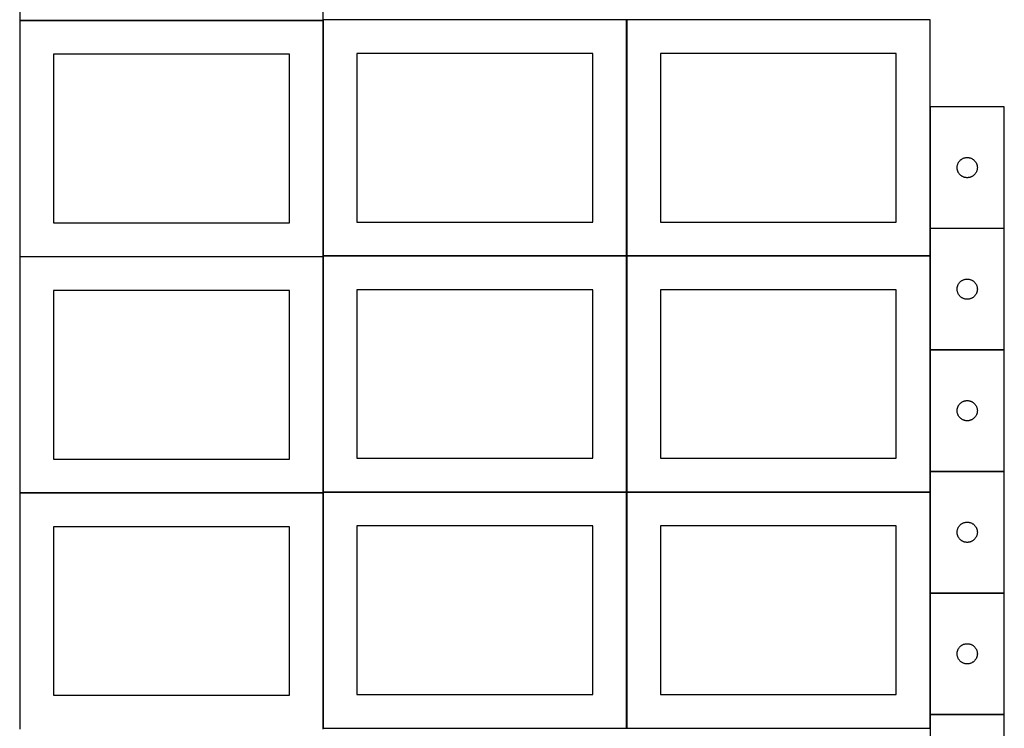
# Model space of a CAD drawing. Header units: millimetres. Extents: x 7 to 1493, y 7 to 2993.
# Tile 2 of 12: x 8 to 1468, y 708 to 1759. Entities that reach past the tile are written whole.
import ezdxf

# ---------------------------------------------------------------- set-up
doc = ezdxf.new("R2010")
doc.units = ezdxf.units.MM
doc.layers.add('COMMON', color=5, linetype='CONTINUOUS', true_color=0x0000ff)
doc.layers.add('CUT', color=7, linetype='CONTINUOUS', true_color=0x000000)

msp = doc.modelspace()

# ---------------------------------------------------------------- linework, layer by layer
at = {"layer": 'COMMON'}
for p, q in [((7.849575, 1757.587115), (457.849575, 1757.587115)), ((457.949575, 1757.487115), (457.949575, 1408.649548)), ((908.149576, 1758.649548), (908.149576, 1408.649548)), ((1358.349577, 1629.44957), (1358.349577, 1449.44957)), ((1358.349577, 1449.249569), (1358.349577, 1408.649548)), ((1468.449578, 1449.34957), (1358.449578, 1449.34957)), ((457.849575, 1407.387115), (7.849575, 1407.387115)), ((457.949576, 1058.449547), (457.949576, 1407.287114)), ((458.049576, 1408.549547), (908.049576, 1408.549547)), ((908.149576, 1408.449547), (908.149576, 1058.449547)), ((908.249577, 1408.549547), (1358.249577, 1408.549547)), ((1358.349577, 1408.449547), (1358.349577, 1269.249569)), ((1358.349577, 1269.049568), (1358.349577, 1089.049568)), ((1358.449578, 1269.149568), (1468.449578, 1269.149568)), ((1358.349577, 1088.849567), (1358.349577, 1058.449547)), ((1358.449578, 1088.949567), (1468.449578, 1088.949567)), ((7.849575, 1057.187113), (457.849575, 1057.187113)), ((457.949575, 1057.087113), (457.949575, 708.249546)), ((908.049576, 1058.349547), (458.049576, 1058.349547)), ((908.149576, 1058.249546), (908.149576, 708.249546)), ((1358.249577, 1058.349547), (908.249577, 1058.349547)), ((1358.349577, 1058.249546), (1358.349577, 908.849567)), ((1358.349577, 908.649566), (1358.349577, 728.649566)), ((1358.449578, 908.749566), (1468.449578, 908.749566)), ((1358.349577, 728.449565), (1358.349577, 708.249546)), ((1358.449578, 728.549565), (1468.449578, 728.549565))]:
    msp.add_line(p, q, dxfattribs=at)
at = {"layer": 'CUT'}
for p, q in [((7.849575, 2107.687116), (7.849575, 1757.687116)), ((457.849575, 1757.687116), (457.849575, 2107.687116)), ((7.849575, 1757.687116), (457.849575, 1757.687116)), ((457.849575, 1757.487115), (7.849575, 1757.487115)), ((7.849575, 1757.487115), (7.849575, 1407.487115)), ((457.849575, 1407.487115), (457.849575, 1757.487115)), ((908.049576, 1758.649548), (458.049576, 1758.649548)), ((458.049576, 1758.649548), (458.049576, 1408.649548)), ((908.049576, 1408.649548), (908.049576, 1758.649548)), ((1358.249577, 1758.649548), (908.249577, 1758.649548)), ((908.249577, 1758.649548), (908.249577, 1408.649548)), ((1358.249577, 1408.649548), (1358.249577, 1758.649548)), ((407.849575, 1707.487115), (57.849575, 1707.487115)), ((57.849575, 1707.487115), (57.849575, 1457.487115)), ((407.849575, 1457.487115), (407.849575, 1707.487115)), ((858.049576, 1708.649548), (508.049576, 1708.649548)), ((508.049576, 1708.649548), (508.049576, 1458.649548)), ((858.049576, 1458.649548), (858.049576, 1708.649548)), ((1308.249577, 1708.649548), (958.249577, 1708.649548)), ((958.249577, 1708.649548), (958.249577, 1458.649548)), ((1308.249577, 1458.649548), (1308.249577, 1708.649548)), ((1468.449578, 1629.44957), (1358.449578, 1629.44957)), ((1358.449578, 1629.44957), (1358.449578, 1449.44957)), ((1468.449578, 1449.44957), (1468.449578, 1629.44957)), ((1401.004423, 1547.823225), (1401.451989, 1548.452784)), ((1401.451989, 1548.452784), (1401.931371, 1549.058467)), ((1401.931371, 1549.058467), (1402.441297, 1549.63867)), ((1402.441297, 1549.63867), (1402.980416, 1550.191852)), ((1402.980416, 1550.191852), (1403.547296, 1550.716548)), ((1403.547296, 1550.716548), (1404.140436, 1551.211367)), ((1404.140436, 1551.211367), (1404.758261, 1551.674995)), ((1404.758261, 1551.674995), (1405.399135, 1552.106203)), ((1405.399135, 1552.106203), (1406.061357, 1552.503848)), ((1406.061357, 1552.503848), (1406.743171, 1552.866876)), ((1406.743171, 1552.866876), (1407.442769, 1553.194323)), ((1407.442769, 1553.194323), (1408.158297, 1553.485322)), ((1408.158297, 1553.485322), (1408.887855, 1553.7391)), ((1408.887855, 1553.7391), (1409.629511, 1553.954985)), ((1409.629511, 1553.954985), (1410.381297, 1554.132405)), ((1410.381297, 1554.132405), (1411.141219, 1554.270888)), ((1411.141219, 1554.270888), (1411.907263, 1554.370068)), ((1411.907263, 1554.370068), (1412.677397, 1554.429681)), ((1412.677397, 1554.429681), (1413.449578, 1554.44957)), ((1413.449578, 1554.44957), (1414.221759, 1554.429681)), ((1414.221759, 1554.429681), (1414.991893, 1554.370068)), ((1414.991893, 1554.370068), (1415.757937, 1554.270888)), ((1415.757937, 1554.270888), (1416.517859, 1554.132405)), ((1416.517859, 1554.132405), (1417.269645, 1553.954985)), ((1417.269645, 1553.954985), (1418.0113, 1553.7391)), ((1418.0113, 1553.7391), (1418.740859, 1553.485322)), ((1418.740859, 1553.485322), (1419.456386, 1553.194323)), ((1419.456386, 1553.194323), (1420.155985, 1552.866876)), ((1420.155985, 1552.866876), (1420.837799, 1552.503848)), ((1420.837799, 1552.503848), (1421.500021, 1552.106203)), ((1421.500021, 1552.106203), (1422.140894, 1551.674995)), ((1422.140894, 1551.674995), (1422.75872, 1551.211367)), ((1422.75872, 1551.211367), (1423.35186, 1550.716548)), ((1423.35186, 1550.716548), (1423.91874, 1550.191852)), ((1423.91874, 1550.191852), (1424.457858, 1549.63867)), ((1424.457858, 1549.63867), (1424.967785, 1549.058467)), ((1424.967785, 1549.058467), (1425.447167, 1548.452784)), ((1425.447167, 1548.452784), (1425.894733, 1547.823225)), ((1398.454551, 1539.835788), (1398.494315, 1540.607201)), ((1398.454551, 1539.063351), (1398.454551, 1539.835788)), ((1398.494315, 1538.291938), (1398.454551, 1539.063351)), ((1398.494315, 1540.607201), (1398.573738, 1541.375545)), ((1398.573738, 1537.523594), (1398.494315, 1538.291938)), ((1398.573738, 1541.375545), (1398.692609, 1542.138781)), ((1398.692609, 1536.760358), (1398.573738, 1537.523594)), ((1398.692609, 1542.138781), (1398.850612, 1542.894886)), ((1398.850612, 1536.004253), (1398.692609, 1536.760358)), ((1398.850612, 1542.894886), (1399.04733, 1543.641854)), ((1399.04733, 1535.257285), (1398.850612, 1536.004253)), ((1399.04733, 1543.641854), (1399.282239, 1544.377705)), ((1399.282239, 1534.521434), (1399.04733, 1535.257285)), ((1399.282239, 1544.377705), (1399.554718, 1545.100488)), ((1399.554718, 1533.798651), (1399.282239, 1534.521434)), ((1399.554718, 1545.100488), (1399.864044, 1545.808285)), ((1399.864044, 1533.090854), (1399.554718, 1533.798651)), ((1399.864044, 1545.808285), (1400.209396, 1546.499221)), ((1400.209396, 1546.499221), (1400.589858, 1547.171462)), ((1400.589858, 1547.171462), (1401.004423, 1547.823225)), ((1425.894733, 1547.823225), (1426.309297, 1547.171462)), ((1426.309297, 1547.171462), (1426.68976, 1546.499221)), ((1426.68976, 1546.499221), (1427.035112, 1545.808285)), ((1427.035112, 1545.808285), (1427.344437, 1545.100488)), ((1427.344437, 1533.798651), (1427.035112, 1533.090854)), ((1427.344437, 1545.100488), (1427.616916, 1544.377705)), ((1427.616916, 1534.521434), (1427.344437, 1533.798651)), ((1427.616916, 1544.377705), (1427.851826, 1543.641854)), ((1427.851826, 1535.257285), (1427.616916, 1534.521434)), ((1427.851826, 1543.641854), (1428.048544, 1542.894886)), ((1428.048544, 1536.004253), (1427.851826, 1535.257285)), ((1428.048544, 1542.894886), (1428.206547, 1542.138781)), ((1428.206547, 1536.760358), (1428.048544, 1536.004253)), ((1428.206547, 1542.138781), (1428.325418, 1541.375545)), ((1428.325418, 1537.523594), (1428.206547, 1536.760358)), ((1428.325418, 1541.375545), (1428.404841, 1540.607201)), ((1428.404841, 1538.291938), (1428.325418, 1537.523594)), ((1428.404841, 1540.607201), (1428.444605, 1539.835788)), ((1428.444605, 1539.063351), (1428.404841, 1538.291938)), ((1428.444605, 1539.835788), (1428.444605, 1539.063351)), ((1400.209396, 1532.399918), (1399.864044, 1533.090854)), ((1400.589858, 1531.727678), (1400.209396, 1532.399918)), ((1401.004423, 1531.075914), (1400.589858, 1531.727678)), ((1401.451989, 1530.446355), (1401.004423, 1531.075914)), ((1401.931371, 1529.840672), (1401.451989, 1530.446355)), ((1402.441297, 1529.260469), (1401.931371, 1529.840672)), ((1402.980416, 1528.707287), (1402.441297, 1529.260469)), ((1403.547296, 1528.182591), (1402.980416, 1528.707287)), ((1404.140436, 1527.687772), (1403.547296, 1528.182591)), ((1404.758261, 1527.224144), (1404.140436, 1527.687772)), ((1405.399135, 1526.792936), (1404.758261, 1527.224144)), ((1406.061357, 1526.395291), (1405.399135, 1526.792936)), ((1406.743171, 1526.032263), (1406.061357, 1526.395291)), ((1407.442769, 1525.704816), (1406.743171, 1526.032263)), ((1408.158297, 1525.413817), (1407.442769, 1525.704816)), ((1408.887855, 1525.160039), (1408.158297, 1525.413817)), ((1409.629511, 1524.944154), (1408.887855, 1525.160039)), ((1410.381297, 1524.766734), (1409.629511, 1524.944154)), ((1411.141219, 1524.628251), (1410.381297, 1524.766734)), ((1411.907263, 1524.529071), (1411.141219, 1524.628251)), ((1412.677397, 1524.469458), (1411.907263, 1524.529071)), ((1413.449578, 1524.44957), (1412.677397, 1524.469458)), ((1414.221759, 1524.469458), (1413.449578, 1524.44957)), ((1414.991893, 1524.529071), (1414.221759, 1524.469458)), ((1415.757937, 1524.628251), (1414.991893, 1524.529071)), ((1416.517859, 1524.766734), (1415.757937, 1524.628251)), ((1417.269645, 1524.944154), (1416.517859, 1524.766734)), ((1418.0113, 1525.160039), (1417.269645, 1524.944154)), ((1418.740859, 1525.413817), (1418.0113, 1525.160039)), ((1419.456386, 1525.704816), (1418.740859, 1525.413817)), ((1420.155985, 1526.032263), (1419.456386, 1525.704816)), ((1420.837799, 1526.395291), (1420.155985, 1526.032263)), ((1421.500021, 1526.792936), (1420.837799, 1526.395291)), ((1422.140894, 1527.224144), (1421.500021, 1526.792936)), ((1422.75872, 1527.687772), (1422.140894, 1527.224144)), ((1423.35186, 1528.182591), (1422.75872, 1527.687772)), ((1423.91874, 1528.707287), (1423.35186, 1528.182591)), ((1424.457858, 1529.260469), (1423.91874, 1528.707287)), ((1424.967785, 1529.840672), (1424.457858, 1529.260469)), ((1425.447167, 1530.446355), (1424.967785, 1529.840672)), ((1425.894733, 1531.075914), (1425.447167, 1530.446355)), ((1426.309297, 1531.727678), (1425.894733, 1531.075914)), ((1426.68976, 1532.399918), (1426.309297, 1531.727678)), ((1427.035112, 1533.090854), (1426.68976, 1532.399918)), ((57.849575, 1457.487115), (407.849575, 1457.487115)), ((508.049576, 1458.649548), (858.049576, 1458.649548)), ((958.249577, 1458.649548), (1308.249577, 1458.649548)), ((1358.449578, 1449.44957), (1468.449578, 1449.44957)), ((1468.449578, 1449.249569), (1358.449578, 1449.249569)), ((1358.449578, 1449.249569), (1358.449578, 1269.249569)), ((1468.449578, 1269.249569), (1468.449578, 1449.249569)), ((7.849575, 1407.487115), (457.849575, 1407.487115)), ((457.849575, 1407.287114), (7.849575, 1407.287114)), ((7.849575, 1407.287114), (7.849575, 1057.287114)), ((457.849575, 1057.287114), (457.849575, 1407.287114)), ((458.049576, 1408.649548), (908.049576, 1408.649548)), ((908.049576, 1408.449547), (458.049576, 1408.449547)), ((458.049576, 1408.449547), (458.049576, 1058.449547)), ((908.049576, 1058.449547), (908.049576, 1408.449547)), ((908.249577, 1408.649548), (1358.249577, 1408.649548)), ((1358.249577, 1408.449547), (908.249577, 1408.449547)), ((908.249577, 1408.449547), (908.249577, 1058.449547)), ((1358.249577, 1058.449547), (1358.249577, 1408.449547)), ((1406.743171, 1372.666875), (1407.442769, 1372.994322)), ((1407.442769, 1372.994322), (1408.158297, 1373.285321)), ((1408.158297, 1373.285321), (1408.887855, 1373.539099)), ((1408.887855, 1373.539099), (1409.629511, 1373.754984)), ((1409.629511, 1373.754984), (1410.381297, 1373.932404)), ((1410.381297, 1373.932404), (1411.141219, 1374.070887)), ((1411.141219, 1374.070887), (1411.907263, 1374.170067)), ((1411.907263, 1374.170067), (1412.677397, 1374.22968)), ((1412.677397, 1374.22968), (1413.449578, 1374.249569)), ((1413.449578, 1374.249569), (1414.221759, 1374.22968)), ((1414.221759, 1374.22968), (1414.991893, 1374.170067)), ((1414.991893, 1374.170067), (1415.757937, 1374.070887)), ((1415.757937, 1374.070887), (1416.517859, 1373.932404)), ((1416.517859, 1373.932404), (1417.269645, 1373.754984)), ((1417.269645, 1373.754984), (1418.0113, 1373.539099)), ((1418.0113, 1373.539099), (1418.740859, 1373.285321)), ((1418.740859, 1373.285321), (1419.456386, 1372.994322)), ((1419.456386, 1372.994322), (1420.155985, 1372.666875)), ((858.049576, 1358.449547), (508.049576, 1358.449547)), ((508.049576, 1358.449547), (508.049576, 1108.449547)), ((858.049576, 1108.449547), (858.049576, 1358.449547)), ((1308.249577, 1358.449547), (958.249577, 1358.449547)), ((958.249577, 1358.449547), (958.249577, 1108.449547)), ((1308.249577, 1108.449547), (1308.249577, 1358.449547)), ((1398.454551, 1359.635787), (1398.494315, 1360.4072)), ((1398.454551, 1358.86335), (1398.454551, 1359.635787)), ((1398.494315, 1358.091937), (1398.454551, 1358.86335)), ((1398.494315, 1360.4072), (1398.573738, 1361.175544)), ((1398.573738, 1361.175544), (1398.692609, 1361.93878)), ((1398.692609, 1361.93878), (1398.850612, 1362.694885)), ((1398.850612, 1362.694885), (1399.04733, 1363.441853)), ((1399.04733, 1363.441853), (1399.282239, 1364.177704)), ((1399.282239, 1364.177704), (1399.554718, 1364.900487)), ((1399.554718, 1364.900487), (1399.864044, 1365.608284)), ((1399.864044, 1365.608284), (1400.209396, 1366.29922)), ((1400.209396, 1366.29922), (1400.589858, 1366.971461)), ((1400.589858, 1366.971461), (1401.004423, 1367.623224)), ((1401.004423, 1367.623224), (1401.451989, 1368.252783)), ((1401.451989, 1368.252783), (1401.931371, 1368.858466)), ((1401.931371, 1368.858466), (1402.441297, 1369.438669)), ((1402.441297, 1369.438669), (1402.980416, 1369.991851)), ((1402.980416, 1369.991851), (1403.547296, 1370.516547)), ((1403.547296, 1370.516547), (1404.140436, 1371.011366)), ((1404.140436, 1371.011366), (1404.758261, 1371.474994)), ((1404.758261, 1371.474994), (1405.399135, 1371.906202)), ((1405.399135, 1371.906202), (1406.061357, 1372.303847)), ((1406.061357, 1372.303847), (1406.743171, 1372.666875)), ((1420.155985, 1372.666875), (1420.837799, 1372.303847)), ((1420.837799, 1372.303847), (1421.500021, 1371.906202)), ((1421.500021, 1371.906202), (1422.140894, 1371.474994)), ((1422.140894, 1371.474994), (1422.75872, 1371.011366)), ((1422.75872, 1371.011366), (1423.35186, 1370.516547)), ((1423.35186, 1370.516547), (1423.91874, 1369.991851)), ((1423.91874, 1369.991851), (1424.457858, 1369.438669)), ((1424.457858, 1369.438669), (1424.967785, 1368.858466)), ((1424.967785, 1368.858466), (1425.447167, 1368.252783)), ((1425.447167, 1368.252783), (1425.894733, 1367.623224)), ((1425.894733, 1367.623224), (1426.309297, 1366.971461)), ((1426.309297, 1366.971461), (1426.68976, 1366.29922)), ((1426.68976, 1366.29922), (1427.035112, 1365.608284)), ((1427.035112, 1365.608284), (1427.344437, 1364.900487)), ((1427.344437, 1364.900487), (1427.616916, 1364.177704)), ((1427.616916, 1364.177704), (1427.851826, 1363.441853)), ((1427.851826, 1363.441853), (1428.048544, 1362.694885)), ((1428.048544, 1362.694885), (1428.206547, 1361.93878)), ((1428.206547, 1361.93878), (1428.325418, 1361.175544)), ((1428.325418, 1361.175544), (1428.404841, 1360.4072)), ((1428.404841, 1360.4072), (1428.444605, 1359.635787)), ((1428.444605, 1358.86335), (1428.404841, 1358.091937)), ((1428.444605, 1359.635787), (1428.444605, 1358.86335)), ((407.849575, 1357.287114), (57.849575, 1357.287114)), ((57.849575, 1357.287114), (57.849575, 1107.287114)), ((407.849575, 1107.287114), (407.849575, 1357.287114)), ((1398.573738, 1357.323593), (1398.494315, 1358.091937)), ((1398.692609, 1356.560357), (1398.573738, 1357.323593)), ((1398.850612, 1355.804252), (1398.692609, 1356.560357)), ((1399.04733, 1355.057284), (1398.850612, 1355.804252)), ((1399.282239, 1354.321433), (1399.04733, 1355.057284)), ((1399.554718, 1353.59865), (1399.282239, 1354.321433)), ((1399.864044, 1352.890853), (1399.554718, 1353.59865)), ((1400.209396, 1352.199917), (1399.864044, 1352.890853)), ((1400.589858, 1351.527677), (1400.209396, 1352.199917)), ((1401.004423, 1350.875913), (1400.589858, 1351.527677)), ((1401.451989, 1350.246354), (1401.004423, 1350.875913)), ((1401.931371, 1349.640671), (1401.451989, 1350.246354)), ((1402.441297, 1349.060468), (1401.931371, 1349.640671)), ((1402.980416, 1348.507286), (1402.441297, 1349.060468)), ((1403.547296, 1347.98259), (1402.980416, 1348.507286)), ((1404.140436, 1347.487771), (1403.547296, 1347.98259)), ((1404.758261, 1347.024143), (1404.140436, 1347.487771)), ((1405.399135, 1346.592935), (1404.758261, 1347.024143)), ((1406.061357, 1346.19529), (1405.399135, 1346.592935)), ((1406.743171, 1345.832262), (1406.061357, 1346.19529)), ((1407.442769, 1345.504815), (1406.743171, 1345.832262)), ((1408.158297, 1345.213816), (1407.442769, 1345.504815)), ((1408.887855, 1344.960038), (1408.158297, 1345.213816)), ((1409.629511, 1344.744153), (1408.887855, 1344.960038)), ((1410.381297, 1344.566733), (1409.629511, 1344.744153)), ((1411.141219, 1344.42825), (1410.381297, 1344.566733)), ((1411.907263, 1344.32907), (1411.141219, 1344.42825)), ((1412.677397, 1344.269457), (1411.907263, 1344.32907)), ((1413.449578, 1344.249569), (1412.677397, 1344.269457)), ((1414.221759, 1344.269457), (1413.449578, 1344.249569)), ((1414.991893, 1344.32907), (1414.221759, 1344.269457)), ((1415.757937, 1344.42825), (1414.991893, 1344.32907)), ((1416.517859, 1344.566733), (1415.757937, 1344.42825)), ((1417.269645, 1344.744153), (1416.517859, 1344.566733)), ((1418.0113, 1344.960038), (1417.269645, 1344.744153)), ((1418.740859, 1345.213816), (1418.0113, 1344.960038)), ((1419.456386, 1345.504815), (1418.740859, 1345.213816)), ((1420.155985, 1345.832262), (1419.456386, 1345.504815)), ((1420.837799, 1346.19529), (1420.155985, 1345.832262)), ((1421.500021, 1346.592935), (1420.837799, 1346.19529)), ((1422.140894, 1347.024143), (1421.500021, 1346.592935)), ((1422.75872, 1347.487771), (1422.140894, 1347.024143)), ((1423.35186, 1347.98259), (1422.75872, 1347.487771)), ((1423.91874, 1348.507286), (1423.35186, 1347.98259)), ((1424.457858, 1349.060468), (1423.91874, 1348.507286)), ((1424.967785, 1349.640671), (1424.457858, 1349.060468)), ((1425.447167, 1350.246354), (1424.967785, 1349.640671)), ((1425.894733, 1350.875913), (1425.447167, 1350.246354)), ((1426.309297, 1351.527677), (1425.894733, 1350.875913)), ((1426.68976, 1352.199917), (1426.309297, 1351.527677)), ((1427.035112, 1352.890853), (1426.68976, 1352.199917)), ((1427.344437, 1353.59865), (1427.035112, 1352.890853)), ((1427.616916, 1354.321433), (1427.344437, 1353.59865)), ((1427.851826, 1355.057284), (1427.616916, 1354.321433)), ((1428.048544, 1355.804252), (1427.851826, 1355.057284)), ((1428.206547, 1356.560357), (1428.048544, 1355.804252)), ((1428.325418, 1357.323593), (1428.206547, 1356.560357)), ((1428.404841, 1358.091937), (1428.325418, 1357.323593)), ((1358.449578, 1269.249569), (1468.449578, 1269.249569)), ((1358.449578, 1269.049568), (1358.449578, 1089.049568)), ((1468.449578, 1269.049568), (1358.449578, 1269.049568)), ((1468.449578, 1089.049568), (1468.449578, 1269.049568)), ((1398.850612, 1182.494884), (1399.04733, 1183.241852)), ((1399.04733, 1183.241852), (1399.282239, 1183.977703)), ((1399.282239, 1183.977703), (1399.554718, 1184.700486)), ((1399.554718, 1184.700486), (1399.864044, 1185.408283)), ((1399.864044, 1185.408283), (1400.209396, 1186.099219)), ((1400.209396, 1186.099219), (1400.589858, 1186.77146)), ((1400.589858, 1186.77146), (1401.004423, 1187.423223)), ((1401.004423, 1187.423223), (1401.451989, 1188.052782)), ((1401.451989, 1188.052782), (1401.931371, 1188.658465)), ((1401.931371, 1188.658465), (1402.441297, 1189.238668)), ((1402.441297, 1189.238668), (1402.980416, 1189.79185)), ((1402.980416, 1189.79185), (1403.547296, 1190.316546)), ((1403.547296, 1190.316546), (1404.140436, 1190.811365)), ((1404.140436, 1190.811365), (1404.758261, 1191.274993)), ((1404.758261, 1191.274993), (1405.399135, 1191.706201)), ((1405.399135, 1191.706201), (1406.061357, 1192.103846)), ((1406.061357, 1192.103846), (1406.743171, 1192.466874)), ((1406.743171, 1192.466874), (1407.442769, 1192.794321)), ((1407.442769, 1192.794321), (1408.158297, 1193.08532)), ((1408.158297, 1193.08532), (1408.887855, 1193.339098)), ((1408.887855, 1193.339098), (1409.629511, 1193.554983)), ((1409.629511, 1193.554983), (1410.381297, 1193.732403)), ((1410.381297, 1193.732403), (1411.141219, 1193.870886)), ((1411.141219, 1193.870886), (1411.907263, 1193.970066)), ((1411.907263, 1193.970066), (1412.677397, 1194.029679)), ((1412.677397, 1194.029679), (1413.449578, 1194.049568)), ((1413.449578, 1194.049568), (1414.221759, 1194.029679)), ((1414.221759, 1194.029679), (1414.991893, 1193.970066)), ((1414.991893, 1193.970066), (1415.757937, 1193.870886)), ((1415.757937, 1193.870886), (1416.517859, 1193.732403)), ((1416.517859, 1193.732403), (1417.269645, 1193.554983)), ((1417.269645, 1193.554983), (1418.0113, 1193.339098)), ((1418.0113, 1193.339098), (1418.740859, 1193.08532)), ((1418.740859, 1193.08532), (1419.456386, 1192.794321)), ((1419.456386, 1192.794321), (1420.155985, 1192.466874)), ((1420.155985, 1192.466874), (1420.837799, 1192.103846)), ((1420.837799, 1192.103846), (1421.500021, 1191.706201)), ((1421.500021, 1191.706201), (1422.140894, 1191.274993)), ((1422.140894, 1191.274993), (1422.75872, 1190.811365)), ((1422.75872, 1190.811365), (1423.35186, 1190.316546)), ((1423.35186, 1190.316546), (1423.91874, 1189.79185)), ((1423.91874, 1189.79185), (1424.457858, 1189.238668)), ((1424.457858, 1189.238668), (1424.967785, 1188.658465)), ((1424.967785, 1188.658465), (1425.447167, 1188.052782)), ((1425.447167, 1188.052782), (1425.894733, 1187.423223)), ((1425.894733, 1187.423223), (1426.309297, 1186.77146)), ((1426.309297, 1186.77146), (1426.68976, 1186.099219)), ((1426.68976, 1186.099219), (1427.035112, 1185.408283)), ((1427.035112, 1185.408283), (1427.344437, 1184.700486)), ((1427.344437, 1184.700486), (1427.616916, 1183.977703)), ((1427.616916, 1183.977703), (1427.851826, 1183.241852)), ((1427.851826, 1183.241852), (1428.048544, 1182.494884)), ((1398.454551, 1179.435786), (1398.494315, 1180.207199)), ((1398.454551, 1178.663349), (1398.454551, 1179.435786)), ((1398.494315, 1177.891936), (1398.454551, 1178.663349)), ((1398.494315, 1180.207199), (1398.573738, 1180.975543)), ((1398.573738, 1177.123592), (1398.494315, 1177.891936)), ((1398.573738, 1180.975543), (1398.692609, 1181.738779)), ((1398.692609, 1176.360356), (1398.573738, 1177.123592)), ((1398.692609, 1181.738779), (1398.850612, 1182.494884)), ((1398.850612, 1175.604251), (1398.692609, 1176.360356)), ((1399.04733, 1174.857283), (1398.850612, 1175.604251)), ((1399.282239, 1174.121432), (1399.04733, 1174.857283)), ((1399.554718, 1173.398649), (1399.282239, 1174.121432)), ((1399.864044, 1172.690852), (1399.554718, 1173.398649)), ((1400.209396, 1171.999916), (1399.864044, 1172.690852)), ((1400.589858, 1171.327676), (1400.209396, 1171.999916)), ((1401.004423, 1170.675912), (1400.589858, 1171.327676)), ((1401.451989, 1170.046353), (1401.004423, 1170.675912)), ((1401.931371, 1169.44067), (1401.451989, 1170.046353)), ((1402.441297, 1168.860467), (1401.931371, 1169.44067)), ((1402.980416, 1168.307285), (1402.441297, 1168.860467)), ((1424.457858, 1168.860467), (1423.91874, 1168.307285)), ((1424.967785, 1169.44067), (1424.457858, 1168.860467)), ((1425.447167, 1170.046353), (1424.967785, 1169.44067)), ((1425.894733, 1170.675912), (1425.447167, 1170.046353)), ((1426.309297, 1171.327676), (1425.894733, 1170.675912)), ((1426.68976, 1171.999916), (1426.309297, 1171.327676)), ((1427.035112, 1172.690852), (1426.68976, 1171.999916)), ((1427.344437, 1173.398649), (1427.035112, 1172.690852)), ((1427.616916, 1174.121432), (1427.344437, 1173.398649)), ((1427.851826, 1174.857283), (1427.616916, 1174.121432)), ((1428.048544, 1175.604251), (1427.851826, 1174.857283)), ((1428.048544, 1182.494884), (1428.206547, 1181.738779)), ((1428.206547, 1176.360356), (1428.048544, 1175.604251)), ((1428.206547, 1181.738779), (1428.325418, 1180.975543)), ((1428.325418, 1177.123592), (1428.206547, 1176.360356)), ((1428.325418, 1180.975543), (1428.404841, 1180.207199)), ((1428.404841, 1177.891936), (1428.325418, 1177.123592)), ((1428.404841, 1180.207199), (1428.444605, 1179.435786)), ((1428.444605, 1178.663349), (1428.404841, 1177.891936)), ((1428.444605, 1179.435786), (1428.444605, 1178.663349)), ((1403.547296, 1167.782589), (1402.980416, 1168.307285)), ((1404.140436, 1167.28777), (1403.547296, 1167.782589)), ((1404.758261, 1166.824142), (1404.140436, 1167.28777)), ((1405.399135, 1166.392934), (1404.758261, 1166.824142)), ((1406.061357, 1165.995289), (1405.399135, 1166.392934)), ((1406.743171, 1165.632261), (1406.061357, 1165.995289)), ((1407.442769, 1165.304814), (1406.743171, 1165.632261)), ((1408.158297, 1165.013815), (1407.442769, 1165.304814)), ((1408.887855, 1164.760037), (1408.158297, 1165.013815)), ((1409.629511, 1164.544152), (1408.887855, 1164.760037)), ((1410.381297, 1164.366732), (1409.629511, 1164.544152)), ((1411.141219, 1164.228249), (1410.381297, 1164.366732)), ((1411.907263, 1164.129069), (1411.141219, 1164.228249)), ((1412.677397, 1164.069456), (1411.907263, 1164.129069)), ((1413.449578, 1164.049568), (1412.677397, 1164.069456)), ((1414.221759, 1164.069456), (1413.449578, 1164.049568)), ((1414.991893, 1164.129069), (1414.221759, 1164.069456)), ((1415.757937, 1164.228249), (1414.991893, 1164.129069)), ((1416.517859, 1164.366732), (1415.757937, 1164.228249)), ((1417.269645, 1164.544152), (1416.517859, 1164.366732)), ((1418.0113, 1164.760037), (1417.269645, 1164.544152)), ((1418.740859, 1165.013815), (1418.0113, 1164.760037)), ((1419.456386, 1165.304814), (1418.740859, 1165.013815)), ((1420.155985, 1165.632261), (1419.456386, 1165.304814)), ((1420.837799, 1165.995289), (1420.155985, 1165.632261)), ((1421.500021, 1166.392934), (1420.837799, 1165.995289)), ((1422.140894, 1166.824142), (1421.500021, 1166.392934)), ((1422.75872, 1167.28777), (1422.140894, 1166.824142)), ((1423.35186, 1167.782589), (1422.75872, 1167.28777)), ((1423.91874, 1168.307285), (1423.35186, 1167.782589)), ((57.849575, 1107.287114), (407.849575, 1107.287114)), ((508.049576, 1108.449547), (858.049576, 1108.449547)), ((958.249577, 1108.449547), (1308.249577, 1108.449547)), ((1358.449578, 1089.049568), (1468.449578, 1089.049568)), ((1358.449578, 1088.849567), (1358.449578, 908.849567)), ((1468.449578, 1088.849567), (1358.449578, 1088.849567)), ((1468.449578, 908.849567), (1468.449578, 1088.849567)), ((7.849575, 1057.287114), (457.849575, 1057.287114)), ((457.849575, 1057.087113), (7.849575, 1057.087113)), ((7.849575, 1057.087113), (7.849575, 707.087113)), ((457.849575, 707.087113), (457.849575, 1057.087113)), ((458.049576, 1058.449547), (908.049576, 1058.449547)), ((908.049576, 1058.249546), (458.049576, 1058.249546)), ((458.049576, 1058.249546), (458.049576, 708.249546)), ((908.049576, 708.249546), (908.049576, 1058.249546)), ((908.249577, 1058.449547), (1358.249577, 1058.449547)), ((1358.249577, 1058.249546), (908.249577, 1058.249546)), ((908.249577, 1058.249546), (908.249577, 708.249546)), ((1358.249577, 708.249546), (1358.249577, 1058.249546)), ((858.049576, 1008.249546), (508.049576, 1008.249546)), ((508.049576, 1008.249546), (508.049576, 758.249546)), ((858.049576, 758.249546), (858.049576, 1008.249546)), ((1308.249577, 1008.249546), (958.249577, 1008.249546)), ((958.249577, 1008.249546), (958.249577, 758.249546)), ((1308.249577, 758.249546), (1308.249577, 1008.249546)), ((1401.004423, 1007.223222), (1401.451989, 1007.852781)), ((1401.451989, 1007.852781), (1401.931371, 1008.458464)), ((1401.931371, 1008.458464), (1402.441297, 1009.038667)), ((1402.441297, 1009.038667), (1402.980416, 1009.591849)), ((1402.980416, 1009.591849), (1403.547296, 1010.116545)), ((1403.547296, 1010.116545), (1404.140436, 1010.611364)), ((1404.140436, 1010.611364), (1404.758261, 1011.074992)), ((1404.758261, 1011.074992), (1405.399135, 1011.5062)), ((1405.399135, 1011.5062), (1406.061357, 1011.903845)), ((1406.061357, 1011.903845), (1406.743171, 1012.266873)), ((1406.743171, 1012.266873), (1407.442769, 1012.59432)), ((1407.442769, 1012.59432), (1408.158297, 1012.885319)), ((1408.158297, 1012.885319), (1408.887855, 1013.139097)), ((1408.887855, 1013.139097), (1409.629511, 1013.354982)), ((1409.629511, 1013.354982), (1410.381297, 1013.532402)), ((1410.381297, 1013.532402), (1411.141219, 1013.670885)), ((1411.141219, 1013.670885), (1411.907263, 1013.770065)), ((1411.907263, 1013.770065), (1412.677397, 1013.829678)), ((1412.677397, 1013.829678), (1413.449578, 1013.849567)), ((1413.449578, 1013.849567), (1414.221759, 1013.829678)), ((1414.221759, 1013.829678), (1414.991893, 1013.770065)), ((1414.991893, 1013.770065), (1415.757937, 1013.670885)), ((1415.757937, 1013.670885), (1416.517859, 1013.532402)), ((1416.517859, 1013.532402), (1417.269645, 1013.354982)), ((1417.269645, 1013.354982), (1418.0113, 1013.139097)), ((1418.0113, 1013.139097), (1418.740859, 1012.885319)), ((1418.740859, 1012.885319), (1419.456386, 1012.59432)), ((1419.456386, 1012.59432), (1420.155985, 1012.266873)), ((1420.155985, 1012.266873), (1420.837799, 1011.903845)), ((1420.837799, 1011.903845), (1421.500021, 1011.5062)), ((1421.500021, 1011.5062), (1422.140894, 1011.074992)), ((1422.140894, 1011.074992), (1422.75872, 1010.611364)), ((1422.75872, 1010.611364), (1423.35186, 1010.116545)), ((1423.35186, 1010.116545), (1423.91874, 1009.591849)), ((1423.91874, 1009.591849), (1424.457858, 1009.038667)), ((1424.457858, 1009.038667), (1424.967785, 1008.458464)), ((1424.967785, 1008.458464), (1425.447167, 1007.852781)), ((1425.447167, 1007.852781), (1425.894733, 1007.223222)), ((407.849575, 1007.087113), (57.849575, 1007.087113)), ((57.849575, 1007.087113), (57.849575, 757.087113)), ((407.849575, 757.087113), (407.849575, 1007.087113)), ((1398.454551, 999.235785), (1398.494315, 1000.007198)), ((1398.454551, 998.463348), (1398.454551, 999.235785)), ((1398.494315, 997.691935), (1398.454551, 998.463348)), ((1398.494315, 1000.007198), (1398.573738, 1000.775542)), ((1398.573738, 996.923591), (1398.494315, 997.691935)), ((1398.573738, 1000.775542), (1398.692609, 1001.538778)), ((1398.692609, 996.160355), (1398.573738, 996.923591)), ((1398.692609, 1001.538778), (1398.850612, 1002.294883)), ((1398.850612, 995.40425), (1398.692609, 996.160355)), ((1398.850612, 1002.294883), (1399.04733, 1003.041851)), ((1399.04733, 994.657282), (1398.850612, 995.40425)), ((1399.04733, 1003.041851), (1399.282239, 1003.777702)), ((1399.282239, 993.921431), (1399.04733, 994.657282)), ((1399.282239, 1003.777702), (1399.554718, 1004.500485)), ((1399.554718, 993.198648), (1399.282239, 993.921431)), ((1399.554718, 1004.500485), (1399.864044, 1005.208282)), ((1399.864044, 1005.208282), (1400.209396, 1005.899218)), ((1400.209396, 1005.899218), (1400.589858, 1006.571459)), ((1400.589858, 1006.571459), (1401.004423, 1007.223222)), ((1425.894733, 1007.223222), (1426.309297, 1006.571459)), ((1426.309297, 1006.571459), (1426.68976, 1005.899218)), ((1426.68976, 1005.899218), (1427.035112, 1005.208282)), ((1427.035112, 1005.208282), (1427.344437, 1004.500485)), ((1427.344437, 1004.500485), (1427.616916, 1003.777702)), ((1427.616916, 993.921431), (1427.344437, 993.198648)), ((1427.616916, 1003.777702), (1427.851826, 1003.041851)), ((1427.851826, 994.657282), (1427.616916, 993.921431)), ((1427.851826, 1003.041851), (1428.048544, 1002.294883)), ((1428.048544, 995.40425), (1427.851826, 994.657282)), ((1428.048544, 1002.294883), (1428.206547, 1001.538778)), ((1428.206547, 996.160355), (1428.048544, 995.40425)), ((1428.206547, 1001.538778), (1428.325418, 1000.775542)), ((1428.325418, 996.923591), (1428.206547, 996.160355)), ((1428.325418, 1000.775542), (1428.404841, 1000.007198)), ((1428.404841, 997.691935), (1428.325418, 996.923591)), ((1428.404841, 1000.007198), (1428.444605, 999.235785)), ((1428.444605, 998.463348), (1428.404841, 997.691935)), ((1428.444605, 999.235785), (1428.444605, 998.463348)), ((1399.864044, 992.490851), (1399.554718, 993.198648)), ((1400.209396, 991.799915), (1399.864044, 992.490851)), ((1400.589858, 991.127675), (1400.209396, 991.799915)), ((1401.004423, 990.475911), (1400.589858, 991.127675)), ((1401.451989, 989.846352), (1401.004423, 990.475911)), ((1401.931371, 989.240669), (1401.451989, 989.846352)), ((1402.441297, 988.660466), (1401.931371, 989.240669)), ((1402.980416, 988.107284), (1402.441297, 988.660466)), ((1403.547296, 987.582588), (1402.980416, 988.107284)), ((1404.140436, 987.087769), (1403.547296, 987.582588)), ((1404.758261, 986.624141), (1404.140436, 987.087769)), ((1405.399135, 986.192933), (1404.758261, 986.624141)), ((1406.061357, 985.795288), (1405.399135, 986.192933)), ((1406.743171, 985.43226), (1406.061357, 985.795288)), ((1407.442769, 985.104813), (1406.743171, 985.43226)), ((1408.158297, 984.813814), (1407.442769, 985.104813)), ((1408.887855, 984.560036), (1408.158297, 984.813814)), ((1409.629511, 984.344151), (1408.887855, 984.560036)), ((1410.381297, 984.166731), (1409.629511, 984.344151)), ((1411.141219, 984.028248), (1410.381297, 984.166731)), ((1411.907263, 983.929068), (1411.141219, 984.028248)), ((1412.677397, 983.869455), (1411.907263, 983.929068)), ((1413.449578, 983.849567), (1412.677397, 983.869455)), ((1414.221759, 983.869455), (1413.449578, 983.849567)), ((1414.991893, 983.929068), (1414.221759, 983.869455)), ((1415.757937, 984.028248), (1414.991893, 983.929068)), ((1416.517859, 984.166731), (1415.757937, 984.028248)), ((1417.269645, 984.344151), (1416.517859, 984.166731)), ((1418.0113, 984.560036), (1417.269645, 984.344151)), ((1418.740859, 984.813814), (1418.0113, 984.560036)), ((1419.456386, 985.104813), (1418.740859, 984.813814)), ((1420.155985, 985.43226), (1419.456386, 985.104813)), ((1420.837799, 985.795288), (1420.155985, 985.43226)), ((1421.500021, 986.192933), (1420.837799, 985.795288)), ((1422.140894, 986.624141), (1421.500021, 986.192933)), ((1422.75872, 987.087769), (1422.140894, 986.624141)), ((1423.35186, 987.582588), (1422.75872, 987.087769)), ((1423.91874, 988.107284), (1423.35186, 987.582588)), ((1424.457858, 988.660466), (1423.91874, 988.107284)), ((1424.967785, 989.240669), (1424.457858, 988.660466)), ((1425.447167, 989.846352), (1424.967785, 989.240669)), ((1425.894733, 990.475911), (1425.447167, 989.846352)), ((1426.309297, 991.127675), (1425.894733, 990.475911)), ((1426.68976, 991.799915), (1426.309297, 991.127675)), ((1427.035112, 992.490851), (1426.68976, 991.799915)), ((1427.344437, 993.198648), (1427.035112, 992.490851)), ((1358.449578, 908.849567), (1468.449578, 908.849567)), ((1468.449578, 908.649566), (1358.449578, 908.649566)), ((1358.449578, 908.649566), (1358.449578, 728.649566)), ((1468.449578, 728.649566), (1468.449578, 908.649566)), ((1407.442769, 832.394319), (1408.158297, 832.685318)), ((1408.158297, 832.685318), (1408.887855, 832.939096)), ((1408.887855, 832.939096), (1409.629511, 833.154981)), ((1409.629511, 833.154981), (1410.381297, 833.332401)), ((1410.381297, 833.332401), (1411.141219, 833.470884)), ((1411.141219, 833.470884), (1411.907263, 833.570064)), ((1411.907263, 833.570064), (1412.677397, 833.629677)), ((1412.677397, 833.629677), (1413.449578, 833.649566)), ((1413.449578, 833.649566), (1414.221759, 833.629677)), ((1414.221759, 833.629677), (1414.991893, 833.570064)), ((1414.991893, 833.570064), (1415.757937, 833.470884)), ((1415.757937, 833.470884), (1416.517859, 833.332401)), ((1416.517859, 833.332401), (1417.269645, 833.154981)), ((1417.269645, 833.154981), (1418.0113, 832.939096)), ((1418.0113, 832.939096), (1418.740859, 832.685318)), ((1418.740859, 832.685318), (1419.456386, 832.394319)), ((1398.454551, 819.035784), (1398.494315, 819.807197)), ((1398.454551, 818.263347), (1398.454551, 819.035784)), ((1398.494315, 817.491934), (1398.454551, 818.263347)), ((1398.494315, 819.807197), (1398.573738, 820.575541)), ((1398.573738, 820.575541), (1398.692609, 821.338777)), ((1398.692609, 821.338777), (1398.850612, 822.094882)), ((1398.850612, 822.094882), (1399.04733, 822.84185)), ((1399.04733, 822.84185), (1399.282239, 823.577701)), ((1399.282239, 823.577701), (1399.554718, 824.300484)), ((1399.554718, 824.300484), (1399.864044, 825.008281)), ((1399.864044, 825.008281), (1400.209396, 825.699217)), ((1400.209396, 825.699217), (1400.589858, 826.371458)), ((1400.589858, 826.371458), (1401.004423, 827.023221)), ((1401.004423, 827.023221), (1401.451989, 827.65278)), ((1401.451989, 827.65278), (1401.931371, 828.258463)), ((1401.931371, 828.258463), (1402.441297, 828.838666)), ((1402.441297, 828.838666), (1402.980416, 829.391848)), ((1402.980416, 829.391848), (1403.547296, 829.916544)), ((1403.547296, 829.916544), (1404.140436, 830.411363)), ((1404.140436, 830.411363), (1404.758261, 830.874991)), ((1404.758261, 830.874991), (1405.399135, 831.306199)), ((1405.399135, 831.306199), (1406.061357, 831.703844)), ((1406.061357, 831.703844), (1406.743171, 832.066872)), ((1406.743171, 832.066872), (1407.442769, 832.394319)), ((1419.456386, 832.394319), (1420.155985, 832.066872)), ((1420.155985, 832.066872), (1420.837799, 831.703844)), ((1420.837799, 831.703844), (1421.500021, 831.306199)), ((1421.500021, 831.306199), (1422.140894, 830.874991)), ((1422.140894, 830.874991), (1422.75872, 830.411363)), ((1422.75872, 830.411363), (1423.35186, 829.916544)), ((1423.35186, 829.916544), (1423.91874, 829.391848)), ((1423.91874, 829.391848), (1424.457858, 828.838666)), ((1424.457858, 828.838666), (1424.967785, 828.258463)), ((1424.967785, 828.258463), (1425.447167, 827.65278)), ((1425.447167, 827.65278), (1425.894733, 827.023221)), ((1425.894733, 827.023221), (1426.309297, 826.371458)), ((1426.309297, 826.371458), (1426.68976, 825.699217)), ((1426.68976, 825.699217), (1427.035112, 825.008281)), ((1427.035112, 825.008281), (1427.344437, 824.300484)), ((1427.344437, 824.300484), (1427.616916, 823.577701)), ((1427.616916, 823.577701), (1427.851826, 822.84185)), ((1427.851826, 822.84185), (1428.048544, 822.094882)), ((1428.048544, 822.094882), (1428.206547, 821.338777)), ((1428.206547, 821.338777), (1428.325418, 820.575541)), ((1428.325418, 820.575541), (1428.404841, 819.807197)), ((1428.404841, 819.807197), (1428.444605, 819.035784)), ((1428.444605, 818.263347), (1428.404841, 817.491934)), ((1428.444605, 819.035784), (1428.444605, 818.263347)), ((1398.573738, 816.72359), (1398.494315, 817.491934)), ((1398.692609, 815.960354), (1398.573738, 816.72359)), ((1398.850612, 815.204249), (1398.692609, 815.960354)), ((1399.04733, 814.457281), (1398.850612, 815.204249)), ((1399.282239, 813.72143), (1399.04733, 814.457281)), ((1399.554718, 812.998647), (1399.282239, 813.72143)), ((1399.864044, 812.29085), (1399.554718, 812.998647)), ((1400.209396, 811.599914), (1399.864044, 812.29085)), ((1400.589858, 810.927674), (1400.209396, 811.599914)), ((1401.004423, 810.27591), (1400.589858, 810.927674)), ((1401.451989, 809.646351), (1401.004423, 810.27591)), ((1401.931371, 809.040668), (1401.451989, 809.646351)), ((1402.441297, 808.460465), (1401.931371, 809.040668)), ((1402.980416, 807.907283), (1402.441297, 808.460465)), ((1403.547296, 807.382587), (1402.980416, 807.907283)), ((1404.140436, 806.887768), (1403.547296, 807.382587)), ((1404.758261, 806.42414), (1404.140436, 806.887768)), ((1405.399135, 805.992932), (1404.758261, 806.42414)), ((1406.061357, 805.595287), (1405.399135, 805.992932)), ((1406.743171, 805.232259), (1406.061357, 805.595287)), ((1407.442769, 804.904812), (1406.743171, 805.232259)), ((1408.158297, 804.613813), (1407.442769, 804.904812)), ((1408.887855, 804.360035), (1408.158297, 804.613813)), ((1409.629511, 804.14415), (1408.887855, 804.360035)), ((1410.381297, 803.96673), (1409.629511, 804.14415)), ((1411.141219, 803.828247), (1410.381297, 803.96673)), ((1411.907263, 803.729067), (1411.141219, 803.828247)), ((1412.677397, 803.669454), (1411.907263, 803.729067)), ((1413.449578, 803.649566), (1412.677397, 803.669454)), ((1414.221759, 803.669454), (1413.449578, 803.649566)), ((1414.991893, 803.729067), (1414.221759, 803.669454)), ((1415.757937, 803.828247), (1414.991893, 803.729067)), ((1416.517859, 803.96673), (1415.757937, 803.828247)), ((1417.269645, 804.14415), (1416.517859, 803.96673)), ((1418.0113, 804.360035), (1417.269645, 804.14415)), ((1418.740859, 804.613813), (1418.0113, 804.360035)), ((1419.456386, 804.904812), (1418.740859, 804.613813)), ((1420.155985, 805.232259), (1419.456386, 804.904812)), ((1420.837799, 805.595287), (1420.155985, 805.232259)), ((1421.500021, 805.992932), (1420.837799, 805.595287)), ((1422.140894, 806.42414), (1421.500021, 805.992932)), ((1422.75872, 806.887768), (1422.140894, 806.42414)), ((1423.35186, 807.382587), (1422.75872, 806.887768)), ((1423.91874, 807.907283), (1423.35186, 807.382587)), ((1424.457858, 808.460465), (1423.91874, 807.907283)), ((1424.967785, 809.040668), (1424.457858, 808.460465)), ((1425.447167, 809.646351), (1424.967785, 809.040668)), ((1425.894733, 810.27591), (1425.447167, 809.646351)), ((1426.309297, 810.927674), (1425.894733, 810.27591)), ((1426.68976, 811.599914), (1426.309297, 810.927674)), ((1427.035112, 812.29085), (1426.68976, 811.599914)), ((1427.344437, 812.998647), (1427.035112, 812.29085)), ((1427.616916, 813.72143), (1427.344437, 812.998647)), ((1427.851826, 814.457281), (1427.616916, 813.72143)), ((1428.048544, 815.204249), (1427.851826, 814.457281)), ((1428.206547, 815.960354), (1428.048544, 815.204249)), ((1428.325418, 816.72359), (1428.206547, 815.960354)), ((1428.404841, 817.491934), (1428.325418, 816.72359)), ((57.849575, 757.087113), (407.849575, 757.087113)), ((508.049576, 758.249546), (858.049576, 758.249546)), ((958.249577, 758.249546), (1308.249577, 758.249546)), ((1358.449578, 728.649566), (1468.449578, 728.649566)), ((1468.449578, 728.449565), (1358.449578, 728.449565)), ((1358.449578, 728.449565), (1358.449578, 548.449565)), ((1468.449578, 548.449565), (1468.449578, 728.449565)), ((458.049576, 708.249546), (908.049576, 708.249546)), ((908.249577, 708.249546), (1358.249577, 708.249546))]:
    msp.add_line(p, q, dxfattribs=at)

doc.saveas('drawing.dxf')
